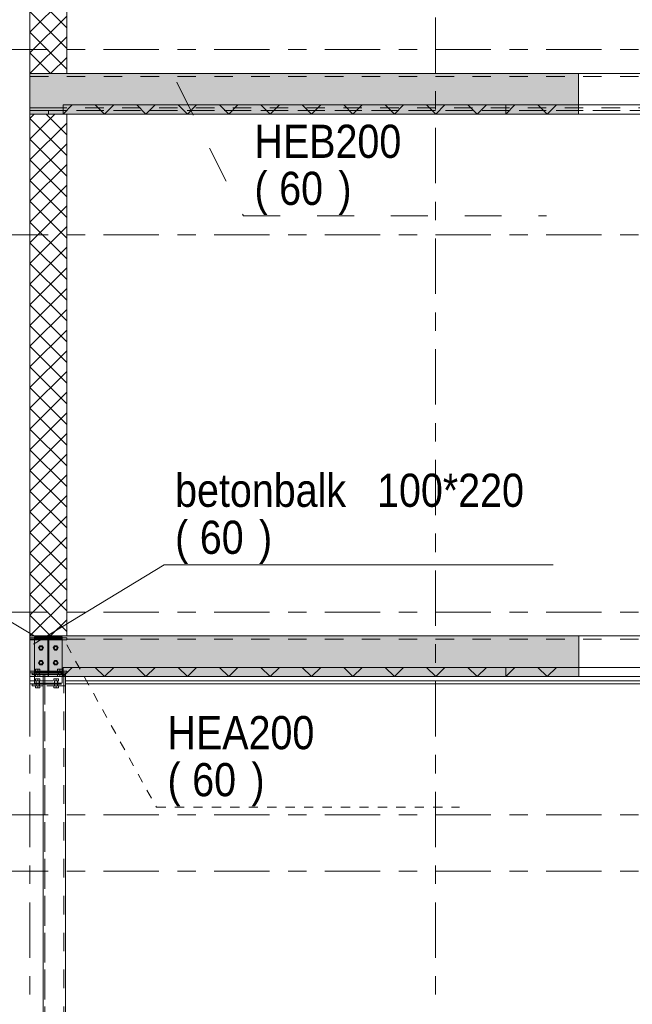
# Model space of a CAD drawing. Header units: millimetres. Extents: x -914 to -73, y -1403 to -809.
# Tile 7 of 79: x -861 to -828, y -1264 to -1211. Entities that reach past the tile are written whole.
import ezdxf

# ---------------------------------------------------------------- set-up
doc = ezdxf.new("R2010")
doc.units = ezdxf.units.MM
for name, pattern in [('XKITLINE00', [0]), ('XKITLINE01', [4, 1, -1, 1, -1]), ('XKITLINE02', [4, 2, -2]), ('XKITLINE03', [6, 3, -1, 1, -1]), ('XKITLINE04', [3, 0.5, -0.5, 0.5, -0.5, 0.5, -0.5])]:
    doc.linetypes.add(name, pattern=pattern)
for name, color, linetype, lineweight in [('Bout', 3, 'Continuous', 0), ('Onderdeel', 2, 'Continuous', 0), ('Onderdeel label', 2, 'Continuous', 0), ('Stramien', 4, 'Continuous', 0)]:
    doc.layers.add(name, color=color, linetype=linetype, lineweight=lineweight)
doc.styles.add('ARIAL', font='arial.ttf')

msp = doc.modelspace()

# ---------------------------------------------------------------- hatches: boundary and pattern name
at = {"layer": 'Onderdeel'}
for points in [[(-859.814, -1215.946), (-860.814, -1215.946), (-860.814, -1213.746), (-859.814, -1213.746)], [(-831.068, -1215.946), (-859.813, -1215.946), (-859.813, -1213.746), (-831.068, -1213.746)], [(-835.013, -1215.946), (-859.013, -1215.946), (-859.013, -1215.446), (-835.013, -1215.446)], [(-831.068, -1215.946), (-835.013, -1215.946), (-835.013, -1215.446), (-831.068, -1215.446)], [(-859.814, -1246.446), (-860.814, -1246.446), (-860.814, -1244.246), (-859.814, -1244.246)], [(-859.845, -1244.446), (-860.813, -1244.446), (-860.813, -1244.346), (-858.813, -1244.346), (-858.813, -1244.446), (-859.78, -1244.446), (-859.78, -1246.146), (-858.813, -1246.146), (-858.813, -1246.246), (-860.813, -1246.246), (-860.813, -1246.146), (-859.845, -1246.146)], [(-831.056, -1246.446), (-859.813, -1246.446), (-859.813, -1244.246), (-831.056, -1244.246)], [(-835.013, -1246.446), (-859.013, -1246.446), (-859.013, -1245.946), (-835.013, -1245.946)], [(-831.056, -1246.446), (-835.013, -1246.446), (-835.013, -1245.946), (-831.056, -1245.946)]]:
    msp.add_hatch(color=256, dxfattribs=at).paths.add_polyline_path(points, flags=17)

# ---------------------------------------------------------------- linework, layer by layer
at = {"layer": 'Bout', "linetype": 'XKITLINE02', "lineweight": 0}
for p, q in [((-860.283, -1244.776), (-860.352, -1244.896)), ((-860.352, -1244.896), (-860.283, -1244.776)), ((-860.283, -1244.776), (-860.352, -1244.896)), ((-860.352, -1244.896), (-860.283, -1244.776)), ((-860.352, -1244.896), (-860.282, -1244.776)), ((-860.352, -1244.896), (-860.282, -1244.776)), ((-860.352, -1244.896), (-860.282, -1244.776)), ((-860.352, -1244.896), (-860.282, -1244.776)), ((-860.352, -1244.896), (-860.283, -1245.016)), ((-860.352, -1244.896), (-860.352, -1244.896)), ((-860.283, -1245.016), (-860.352, -1244.896)), ((-860.352, -1244.896), (-860.283, -1245.016)), ((-860.352, -1244.896), (-860.352, -1244.896)), ((-860.283, -1245.016), (-860.352, -1244.896)), ((-860.282, -1245.016), (-860.352, -1244.896)), ((-860.352, -1244.896), (-860.352, -1244.896)), ((-860.282, -1245.016), (-860.352, -1244.896)), ((-860.282, -1245.016), (-860.352, -1244.896)), ((-860.352, -1244.896), (-860.352, -1244.896)), ((-860.282, -1245.016), (-860.352, -1244.896)), ((-860.283, -1244.776), (-860.144, -1244.776)), ((-860.283, -1245.016), (-860.144, -1245.016)), ((-860.282, -1244.776), (-860.144, -1244.776)), ((-860.282, -1245.016), (-860.144, -1245.016)), ((-860.075, -1244.896), (-860.144, -1244.776)), ((-860.075, -1244.896), (-860.144, -1244.776)), ((-860.075, -1244.896), (-860.144, -1244.776)), ((-860.075, -1244.896), (-860.144, -1244.776)), ((-860.144, -1244.776), (-860.075, -1244.896)), ((-860.075, -1244.896), (-860.144, -1244.776)), ((-860.144, -1244.776), (-860.075, -1244.896)), ((-860.075, -1244.896), (-860.144, -1244.776)), ((-860.144, -1245.016), (-860.075, -1244.896)), ((-860.144, -1245.016), (-860.075, -1244.896)), ((-860.144, -1245.016), (-860.075, -1244.896)), ((-860.144, -1245.016), (-860.075, -1244.896)), ((-860.075, -1244.896), (-860.144, -1245.016)), ((-860.144, -1245.016), (-860.075, -1244.896)), ((-860.075, -1244.896), (-860.144, -1245.016)), ((-860.144, -1245.016), (-860.075, -1244.896)), ((-860.075, -1244.896), (-860.075, -1244.896)), ((-860.075, -1244.896), (-860.075, -1244.896)), ((-860.075, -1244.896), (-860.075, -1244.896)), ((-860.075, -1244.896), (-860.075, -1244.896)), ((-859.483, -1244.776), (-859.552, -1244.896)), ((-859.552, -1244.896), (-859.483, -1244.776)), ((-859.483, -1244.776), (-859.552, -1244.896)), ((-859.552, -1244.896), (-859.483, -1244.776)), ((-859.552, -1244.896), (-859.482, -1244.776)), ((-859.552, -1244.896), (-859.482, -1244.776)), ((-859.552, -1244.896), (-859.482, -1244.776)), ((-859.552, -1244.896), (-859.482, -1244.776)), ((-859.552, -1244.896), (-859.483, -1245.016)), ((-859.552, -1244.896), (-859.552, -1244.896)), ((-859.483, -1245.016), (-859.552, -1244.896)), ((-859.552, -1244.896), (-859.483, -1245.016)), ((-859.552, -1244.896), (-859.552, -1244.896)), ((-859.483, -1245.016), (-859.552, -1244.896)), ((-859.482, -1245.016), (-859.552, -1244.896)), ((-859.552, -1244.896), (-859.552, -1244.896)), ((-859.482, -1245.016), (-859.552, -1244.896)), ((-859.482, -1245.016), (-859.552, -1244.896)), ((-859.552, -1244.896), (-859.552, -1244.896)), ((-859.482, -1245.016), (-859.552, -1244.896)), ((-859.483, -1244.776), (-859.344, -1244.776)), ((-859.483, -1245.016), (-859.344, -1245.016)), ((-859.482, -1244.776), (-859.344, -1244.776)), ((-859.482, -1245.016), (-859.344, -1245.016)), ((-859.275, -1244.896), (-859.344, -1244.776)), ((-859.275, -1244.896), (-859.344, -1244.776)), ((-859.275, -1244.896), (-859.344, -1244.776)), ((-859.275, -1244.896), (-859.344, -1244.776)), ((-859.344, -1244.776), (-859.275, -1244.896)), ((-859.275, -1244.896), (-859.344, -1244.776)), ((-859.344, -1244.776), (-859.275, -1244.896)), ((-859.275, -1244.896), (-859.344, -1244.776)), ((-859.344, -1245.016), (-859.275, -1244.896)), ((-859.344, -1245.016), (-859.275, -1244.896)), ((-859.344, -1245.016), (-859.275, -1244.896)), ((-859.344, -1245.016), (-859.275, -1244.896)), ((-859.275, -1244.896), (-859.344, -1245.016)), ((-859.344, -1245.016), (-859.275, -1244.896)), ((-859.275, -1244.896), (-859.344, -1245.016)), ((-859.344, -1245.016), (-859.275, -1244.896)), ((-859.275, -1244.896), (-859.275, -1244.896)), ((-859.275, -1244.896), (-859.275, -1244.896)), ((-859.275, -1244.896), (-859.275, -1244.896)), ((-859.275, -1244.896), (-859.275, -1244.896)), ((-860.283, -1245.576), (-860.352, -1245.696)), ((-860.352, -1245.696), (-860.283, -1245.576)), ((-860.283, -1245.576), (-860.352, -1245.696)), ((-860.352, -1245.696), (-860.283, -1245.576)), ((-860.352, -1245.696), (-860.282, -1245.576)), ((-860.352, -1245.696), (-860.282, -1245.576)), ((-860.352, -1245.696), (-860.282, -1245.576)), ((-860.352, -1245.696), (-860.282, -1245.576)), ((-860.352, -1245.696), (-860.283, -1245.816)), ((-860.352, -1245.696), (-860.352, -1245.696)), ((-860.283, -1245.816), (-860.352, -1245.696)), ((-860.352, -1245.696), (-860.283, -1245.816)), ((-860.352, -1245.696), (-860.352, -1245.696)), ((-860.283, -1245.816), (-860.352, -1245.696)), ((-860.282, -1245.816), (-860.352, -1245.696)), ((-860.352, -1245.696), (-860.352, -1245.696)), ((-860.282, -1245.816), (-860.352, -1245.696)), ((-860.282, -1245.816), (-860.352, -1245.696)), ((-860.352, -1245.696), (-860.352, -1245.696)), ((-860.282, -1245.816), (-860.352, -1245.696)), ((-860.283, -1245.576), (-860.144, -1245.576)), ((-860.282, -1245.576), (-860.144, -1245.576)), ((-860.075, -1245.696), (-860.144, -1245.576)), ((-860.075, -1245.696), (-860.144, -1245.576)), ((-860.075, -1245.696), (-860.144, -1245.576)), ((-860.075, -1245.696), (-860.144, -1245.576)), ((-860.144, -1245.576), (-860.075, -1245.696)), ((-860.075, -1245.696), (-860.144, -1245.576)), ((-860.144, -1245.576), (-860.075, -1245.696)), ((-860.075, -1245.696), (-860.144, -1245.576)), ((-860.144, -1245.816), (-860.075, -1245.696)), ((-860.144, -1245.816), (-860.075, -1245.696)), ((-860.144, -1245.816), (-860.075, -1245.696)), ((-860.144, -1245.816), (-860.075, -1245.696)), ((-860.075, -1245.696), (-860.144, -1245.816)), ((-860.144, -1245.816), (-860.075, -1245.696)), ((-860.075, -1245.696), (-860.144, -1245.816)), ((-860.144, -1245.816), (-860.075, -1245.696)), ((-860.075, -1245.696), (-860.075, -1245.696)), ((-860.075, -1245.696), (-860.075, -1245.696)), ((-860.075, -1245.696), (-860.075, -1245.696)), ((-860.075, -1245.696), (-860.075, -1245.696)), ((-859.483, -1245.576), (-859.552, -1245.696)), ((-859.552, -1245.696), (-859.483, -1245.576)), ((-859.483, -1245.576), (-859.552, -1245.696)), ((-859.552, -1245.696), (-859.483, -1245.576)), ((-859.552, -1245.696), (-859.482, -1245.576)), ((-859.552, -1245.696), (-859.482, -1245.576)), ((-859.552, -1245.696), (-859.482, -1245.576)), ((-859.552, -1245.696), (-859.482, -1245.576)), ((-859.552, -1245.696), (-859.483, -1245.816)), ((-859.552, -1245.696), (-859.552, -1245.696)), ((-859.483, -1245.816), (-859.552, -1245.696)), ((-859.552, -1245.696), (-859.483, -1245.816)), ((-859.552, -1245.696), (-859.552, -1245.696)), ((-859.483, -1245.816), (-859.552, -1245.696)), ((-859.482, -1245.816), (-859.552, -1245.696)), ((-859.552, -1245.696), (-859.552, -1245.696)), ((-859.482, -1245.816), (-859.552, -1245.696)), ((-859.482, -1245.816), (-859.552, -1245.696)), ((-859.552, -1245.696), (-859.552, -1245.696)), ((-859.482, -1245.816), (-859.552, -1245.696)), ((-859.483, -1245.576), (-859.344, -1245.576)), ((-859.482, -1245.576), (-859.344, -1245.576)), ((-859.275, -1245.696), (-859.344, -1245.576)), ((-859.275, -1245.696), (-859.344, -1245.576)), ((-859.275, -1245.696), (-859.344, -1245.576)), ((-859.275, -1245.696), (-859.344, -1245.576)), ((-859.344, -1245.576), (-859.275, -1245.696)), ((-859.275, -1245.696), (-859.344, -1245.576)), ((-859.344, -1245.576), (-859.275, -1245.696)), ((-859.275, -1245.696), (-859.344, -1245.576)), ((-859.344, -1245.816), (-859.275, -1245.696)), ((-859.344, -1245.816), (-859.275, -1245.696)), ((-859.344, -1245.816), (-859.275, -1245.696)), ((-859.344, -1245.816), (-859.275, -1245.696)), ((-859.275, -1245.696), (-859.344, -1245.816)), ((-859.344, -1245.816), (-859.275, -1245.696)), ((-859.275, -1245.696), (-859.344, -1245.816)), ((-859.344, -1245.816), (-859.275, -1245.696)), ((-859.275, -1245.696), (-859.275, -1245.696)), ((-859.275, -1245.696), (-859.275, -1245.696)), ((-859.275, -1245.696), (-859.275, -1245.696)), ((-859.275, -1245.696), (-859.275, -1245.696)), ((-860.511, -1246.046), (-860.271, -1246.046)), ((-860.511, -1246.146), (-860.511, -1246.046)), ((-860.511, -1246.146), (-860.511, -1246.046)), ((-860.511, -1246.146), (-860.511, -1246.046)), ((-860.511, -1246.146), (-860.511, -1246.046)), ((-860.511, -1246.146), (-860.271, -1246.146)), ((-860.511, -1246.156), (-860.271, -1246.156)), ((-860.511, -1246.256), (-860.511, -1246.156)), ((-860.511, -1246.256), (-860.511, -1246.156)), ((-860.511, -1246.256), (-860.511, -1246.156)), ((-860.511, -1246.256), (-860.511, -1246.156)), ((-860.511, -1246.256), (-860.271, -1246.256)), ((-860.481, -1246.246), (-860.481, -1246.146)), ((-860.481, -1246.246), (-860.481, -1246.146)), ((-860.481, -1246.246), (-860.477, -1246.246)), ((-860.301, -1246.246), (-860.481, -1246.246)), ((-860.481, -1246.336), (-860.481, -1246.256)), ((-860.481, -1246.336), (-860.481, -1246.256)), ((-860.481, -1246.336), (-860.481, -1246.256)), ((-860.481, -1246.336), (-860.481, -1246.256)), ((-860.481, -1246.256), (-860.301, -1246.256)), ((-860.471, -1246.336), (-860.471, -1246.146)), ((-860.471, -1246.336), (-860.471, -1246.146)), ((-860.471, -1246.336), (-860.471, -1246.256)), ((-860.471, -1246.336), (-860.471, -1246.256)), ((-860.391, -1246.146), (-860.391, -1246.046)), ((-860.391, -1246.146), (-860.391, -1246.046)), ((-860.391, -1246.146), (-860.391, -1246.046)), ((-860.391, -1246.146), (-860.391, -1246.046)), ((-860.391, -1246.256), (-860.391, -1246.156)), ((-860.391, -1246.256), (-860.391, -1246.156)), ((-860.391, -1246.256), (-860.391, -1246.156)), ((-860.391, -1246.256), (-860.391, -1246.156)), ((-860.311, -1246.336), (-860.311, -1246.146)), ((-860.311, -1246.336), (-860.311, -1246.146)), ((-860.311, -1246.336), (-860.311, -1246.256)), ((-860.311, -1246.256), (-860.311, -1246.336)), ((-860.301, -1246.246), (-860.301, -1246.146)), ((-860.301, -1246.246), (-860.301, -1246.146)), ((-860.301, -1246.336), (-860.301, -1246.256)), ((-860.301, -1246.336), (-860.301, -1246.256)), ((-860.301, -1246.336), (-860.301, -1246.256)), ((-860.301, -1246.336), (-860.301, -1246.256)), ((-860.283, -1245.816), (-860.144, -1245.816)), ((-860.282, -1245.816), (-860.144, -1245.816)), ((-860.271, -1246.146), (-860.271, -1246.046)), ((-860.271, -1246.146), (-860.271, -1246.046)), ((-860.271, -1246.146), (-860.271, -1246.046)), ((-860.271, -1246.146), (-860.271, -1246.046)), ((-860.271, -1246.256), (-860.271, -1246.156)), ((-860.271, -1246.256), (-860.271, -1246.156)), ((-860.271, -1246.256), (-860.271, -1246.156)), ((-860.271, -1246.256), (-860.271, -1246.156)), ((-859.483, -1245.816), (-859.344, -1245.816)), ((-859.482, -1245.816), (-859.344, -1245.816)), ((-859.311, -1246.046), (-859.071, -1246.046)), ((-859.311, -1246.146), (-859.311, -1246.046)), ((-859.311, -1246.146), (-859.311, -1246.046)), ((-859.311, -1246.146), (-859.311, -1246.046)), ((-859.311, -1246.146), (-859.311, -1246.046)), ((-859.311, -1246.146), (-859.071, -1246.146)), ((-859.311, -1246.156), (-859.071, -1246.156)), ((-859.311, -1246.256), (-859.311, -1246.156)), ((-859.311, -1246.256), (-859.311, -1246.156)), ((-859.311, -1246.256), (-859.311, -1246.156)), ((-859.311, -1246.256), (-859.311, -1246.156)), ((-859.311, -1246.256), (-859.071, -1246.256)), ((-859.281, -1246.246), (-859.281, -1246.146)), ((-859.281, -1246.246), (-859.281, -1246.146)), ((-859.281, -1246.246), (-859.277, -1246.246)), ((-859.281, -1246.246), (-859.101, -1246.246)), ((-859.281, -1246.336), (-859.281, -1246.256)), ((-859.281, -1246.336), (-859.281, -1246.256)), ((-859.281, -1246.336), (-859.281, -1246.256)), ((-859.281, -1246.336), (-859.281, -1246.256)), ((-859.281, -1246.256), (-859.101, -1246.256)), ((-859.271, -1246.336), (-859.271, -1246.146)), ((-859.271, -1246.336), (-859.271, -1246.146)), ((-859.271, -1246.336), (-859.271, -1246.256)), ((-859.271, -1246.336), (-859.271, -1246.256)), ((-859.191, -1246.146), (-859.191, -1246.046)), ((-859.191, -1246.146), (-859.191, -1246.046)), ((-859.191, -1246.146), (-859.191, -1246.046)), ((-859.191, -1246.146), (-859.191, -1246.046)), ((-859.191, -1246.256), (-859.191, -1246.156)), ((-859.191, -1246.256), (-859.191, -1246.156)), ((-859.191, -1246.256), (-859.191, -1246.156)), ((-859.191, -1246.256), (-859.191, -1246.156)), ((-859.111, -1246.336), (-859.111, -1246.146)), ((-859.111, -1246.336), (-859.111, -1246.146)), ((-859.111, -1246.336), (-859.111, -1246.256)), ((-859.111, -1246.336), (-859.111, -1246.256)), ((-859.101, -1246.246), (-859.101, -1246.146)), ((-859.101, -1246.246), (-859.101, -1246.146)), ((-859.101, -1246.336), (-859.101, -1246.256)), ((-859.101, -1246.336), (-859.101, -1246.256)), ((-859.101, -1246.336), (-859.101, -1246.256)), ((-859.101, -1246.336), (-859.101, -1246.256)), ((-859.071, -1246.146), (-859.071, -1246.046)), ((-859.071, -1246.146), (-859.071, -1246.046)), ((-859.071, -1246.146), (-859.071, -1246.046)), ((-859.071, -1246.146), (-859.071, -1246.046)), ((-859.071, -1246.256), (-859.071, -1246.156)), ((-859.071, -1246.256), (-859.071, -1246.156)), ((-859.071, -1246.256), (-859.071, -1246.156)), ((-859.071, -1246.256), (-859.071, -1246.156)), ((-860.511, -1246.336), (-860.271, -1246.336)), ((-860.511, -1246.436), (-860.511, -1246.336)), ((-860.511, -1246.436), (-860.511, -1246.336)), ((-860.511, -1246.436), (-860.511, -1246.336)), ((-860.511, -1246.436), (-860.511, -1246.336)), ((-860.511, -1246.336), (-860.271, -1246.336)), ((-860.511, -1246.436), (-860.511, -1246.336)), ((-860.511, -1246.436), (-860.511, -1246.336)), ((-860.511, -1246.436), (-860.511, -1246.336)), ((-860.511, -1246.436), (-860.511, -1246.336)), ((-860.511, -1246.436), (-860.271, -1246.436)), ((-860.511, -1246.436), (-860.271, -1246.436)), ((-860.511, -1246.571), (-860.271, -1246.571)), ((-860.511, -1246.671), (-860.511, -1246.571)), ((-860.511, -1246.671), (-860.511, -1246.571)), ((-860.511, -1246.671), (-860.511, -1246.571)), ((-860.511, -1246.671), (-860.511, -1246.571)), ((-860.511, -1246.671), (-860.271, -1246.671)), ((-860.481, -1246.846), (-860.481, -1246.671)), ((-860.481, -1246.846), (-860.481, -1246.671)), ((-860.471, -1246.846), (-860.471, -1246.671)), ((-860.471, -1246.956), (-860.471, -1246.671)), ((-860.391, -1246.436), (-860.391, -1246.336)), ((-860.391, -1246.436), (-860.391, -1246.336)), ((-860.391, -1246.436), (-860.391, -1246.336)), ((-860.391, -1246.436), (-860.391, -1246.336)), ((-860.391, -1246.436), (-860.391, -1246.336)), ((-860.391, -1246.436), (-860.391, -1246.336)), ((-860.391, -1246.436), (-860.391, -1246.336)), ((-860.391, -1246.436), (-860.391, -1246.336)), ((-860.391, -1246.671), (-860.391, -1246.571)), ((-860.391, -1246.671), (-860.391, -1246.571)), ((-860.391, -1246.671), (-860.391, -1246.571)), ((-860.391, -1246.671), (-860.391, -1246.571)), ((-860.311, -1246.846), (-860.311, -1246.671)), ((-860.311, -1246.956), (-860.311, -1246.671)), ((-860.301, -1246.846), (-860.301, -1246.671)), ((-860.301, -1246.846), (-860.301, -1246.671)), ((-860.271, -1246.436), (-860.271, -1246.336)), ((-860.271, -1246.436), (-860.271, -1246.336)), ((-860.271, -1246.436), (-860.271, -1246.336)), ((-860.271, -1246.436), (-860.271, -1246.336)), ((-860.271, -1246.436), (-860.271, -1246.336)), ((-860.271, -1246.436), (-860.271, -1246.336)), ((-860.271, -1246.436), (-860.271, -1246.336)), ((-860.271, -1246.436), (-860.271, -1246.336)), ((-860.271, -1246.671), (-860.271, -1246.571)), ((-860.271, -1246.671), (-860.271, -1246.571)), ((-860.271, -1246.671), (-860.271, -1246.571)), ((-860.271, -1246.671), (-860.271, -1246.571)), ((-859.511, -1246.571), (-859.271, -1246.571)), ((-859.511, -1246.671), (-859.511, -1246.571)), ((-859.511, -1246.671), (-859.511, -1246.571)), ((-859.511, -1246.671), (-859.511, -1246.571)), ((-859.511, -1246.671), (-859.511, -1246.571)), ((-859.511, -1246.671), (-859.271, -1246.671)), ((-859.481, -1246.846), (-859.481, -1246.671)), ((-859.481, -1246.846), (-859.481, -1246.671)), ((-859.471, -1246.956), (-859.471, -1246.671)), ((-859.471, -1246.956), (-859.471, -1246.671)), ((-859.391, -1246.671), (-859.391, -1246.571)), ((-859.391, -1246.671), (-859.391, -1246.571)), ((-859.391, -1246.671), (-859.391, -1246.571)), ((-859.391, -1246.671), (-859.391, -1246.571)), ((-859.311, -1246.336), (-859.071, -1246.336)), ((-859.311, -1246.436), (-859.311, -1246.336)), ((-859.311, -1246.436), (-859.311, -1246.336)), ((-859.311, -1246.436), (-859.311, -1246.336)), ((-859.311, -1246.436), (-859.311, -1246.336)), ((-859.311, -1246.336), (-859.071, -1246.336)), ((-859.311, -1246.436), (-859.311, -1246.336)), ((-859.311, -1246.436), (-859.311, -1246.336)), ((-859.311, -1246.436), (-859.311, -1246.336)), ((-859.311, -1246.436), (-859.311, -1246.336)), ((-859.311, -1246.436), (-859.071, -1246.436)), ((-859.311, -1246.436), (-859.071, -1246.436)), ((-859.311, -1246.956), (-859.311, -1246.671)), ((-859.311, -1246.956), (-859.311, -1246.671)), ((-859.301, -1246.846), (-859.301, -1246.671)), ((-859.301, -1246.846), (-859.301, -1246.671)), ((-859.271, -1246.671), (-859.271, -1246.571)), ((-859.271, -1246.671), (-859.271, -1246.571)), ((-859.271, -1246.671), (-859.271, -1246.571)), ((-859.271, -1246.671), (-859.271, -1246.571)), ((-859.191, -1246.436), (-859.191, -1246.336)), ((-859.191, -1246.436), (-859.191, -1246.336)), ((-859.191, -1246.436), (-859.191, -1246.336)), ((-859.191, -1246.436), (-859.191, -1246.336)), ((-859.191, -1246.436), (-859.191, -1246.336)), ((-859.191, -1246.436), (-859.191, -1246.336)), ((-859.191, -1246.436), (-859.191, -1246.336)), ((-859.191, -1246.436), (-859.191, -1246.336)), ((-859.071, -1246.436), (-859.071, -1246.336)), ((-859.071, -1246.436), (-859.071, -1246.336)), ((-859.071, -1246.436), (-859.071, -1246.336)), ((-859.071, -1246.436), (-859.071, -1246.336)), ((-859.071, -1246.436), (-859.071, -1246.336)), ((-859.071, -1246.436), (-859.071, -1246.336)), ((-859.071, -1246.436), (-859.071, -1246.336)), ((-859.071, -1246.436), (-859.071, -1246.336)), ((-860.511, -1246.956), (-860.271, -1246.956)), ((-860.511, -1247.056), (-860.511, -1246.956)), ((-860.511, -1247.056), (-860.511, -1246.956)), ((-860.511, -1247.056), (-860.511, -1246.956)), ((-860.481, -1246.846), (-860.301, -1246.846)), ((-860.481, -1246.956), (-860.481, -1246.856)), ((-860.481, -1246.956), (-860.481, -1246.856)), ((-860.481, -1246.856), (-860.301, -1246.856)), ((-860.471, -1246.856), (-860.471, -1246.956)), ((-860.391, -1247.056), (-860.391, -1246.956)), ((-860.391, -1247.056), (-860.391, -1246.956)), ((-860.391, -1247.056), (-860.391, -1246.956)), ((-860.311, -1246.856), (-860.311, -1246.956)), ((-860.306, -1246.846), (-860.301, -1246.846)), ((-860.301, -1246.956), (-860.301, -1246.856)), ((-860.301, -1246.956), (-860.301, -1246.856)), ((-860.271, -1247.056), (-860.271, -1246.956)), ((-860.271, -1246.956), (-860.271, -1247.056)), ((-860.271, -1246.956), (-860.271, -1247.056)), ((-860.271, -1247.056), (-860.271, -1247.056)), ((-860.271, -1247.056), (-860.271, -1247.056)), ((-860.271, -1247.056), (-860.271, -1247.056)), ((-859.511, -1246.956), (-859.271, -1246.956)), ((-859.511, -1247.056), (-859.511, -1246.956)), ((-859.511, -1247.056), (-859.511, -1246.956)), ((-859.511, -1247.056), (-859.511, -1246.956)), ((-859.511, -1247.056), (-859.511, -1246.956)), ((-859.511, -1247.056), (-859.271, -1247.056)), ((-859.301, -1246.846), (-859.481, -1246.846)), ((-859.481, -1246.956), (-859.481, -1246.856)), ((-859.481, -1246.956), (-859.481, -1246.856)), ((-859.481, -1246.856), (-859.301, -1246.856)), ((-859.391, -1247.056), (-859.391, -1246.956)), ((-859.391, -1247.056), (-859.391, -1246.956)), ((-859.391, -1247.056), (-859.391, -1246.956)), ((-859.391, -1247.056), (-859.391, -1246.956)), ((-859.306, -1246.846), (-859.301, -1246.846)), ((-859.301, -1246.956), (-859.301, -1246.856)), ((-859.301, -1246.956), (-859.301, -1246.856)), ((-859.271, -1247.056), (-859.271, -1246.956)), ((-859.271, -1247.056), (-859.271, -1246.956)), ((-859.271, -1247.056), (-859.271, -1246.956)), ((-859.271, -1247.056), (-859.271, -1246.956))]:
    msp.add_line(p, q, dxfattribs=at)
at = {"layer": 'Bout', "linetype": 'XKITLINE00', "lineweight": 0}
for p, q in [((-860.511, -1247.056), (-860.511, -1246.956)), ((-860.511, -1247.056), (-860.511, -1247.056)), ((-860.391, -1247.056), (-860.511, -1247.056)), ((-860.471, -1246.846), (-860.471, -1246.856)), ((-860.391, -1247.056), (-860.391, -1246.956)), ((-860.391, -1247.056), (-860.271, -1247.056)), ((-860.311, -1246.846), (-860.311, -1246.856)), ((-860.271, -1247.056), (-860.271, -1246.956))]:
    msp.add_line(p, q, dxfattribs=at)
at = {"layer": 'Bout', "linetype": 'XKITLINE02', "lineweight": 0}
for centre, radius, start, end in [((-860.213, -1244.896), 0.09, 90, 270), ((-860.213, -1244.896), 0.09, 90, 270), ((-860.213, -1244.896), 0.09, 72, 252), ((-860.213, -1244.896), 0.09, 90, 270), ((-860.213, -1244.896), 0.09, 72, 252), ((-860.213, -1244.896), 0.09, 90, 270), ((-860.213, -1244.896), 0.09, 108, 288), ((-860.213, -1244.896), 0.09, 108, 288), ((-860.213, -1244.896), 0.08, 0, 180), ((-860.213, -1244.896), 0.08, 30, 210), ((-860.213, -1244.896), 0.08, 0, 180), ((-860.213, -1244.896), 0.08, 150, 330), ((-860.213, -1244.896), 0.08, 180, 0), ((-860.213, -1244.896), 0.08, 180, 0), ((-860.213, -1244.896), 0.08, 330, 150), ((-860.213, -1244.896), 0.08, 210, 30), ((-860.213, -1244.896), 0.09, 288, 108), ((-860.213, -1244.896), 0.09, 288, 108), ((-860.213, -1244.896), 0.09, 252, 72), ((-860.213, -1244.896), 0.09, 252, 72), ((-860.213, -1244.896), 0.09, 270, 90), ((-860.213, -1244.896), 0.09, 270, 90), ((-860.213, -1244.896), 0.09, 270, 90), ((-860.213, -1244.896), 0.09, 270, 90), ((-859.413, -1244.896), 0.09, 90, 270), ((-859.413, -1244.896), 0.09, 90, 270), ((-859.413, -1244.896), 0.09, 72, 252), ((-859.413, -1244.896), 0.09, 90, 270), ((-859.413, -1244.896), 0.09, 72, 252), ((-859.413, -1244.896), 0.09, 90, 270), ((-859.413, -1244.896), 0.09, 108, 288), ((-859.413, -1244.896), 0.09, 108, 288), ((-859.413, -1244.896), 0.08, 0, 180), ((-859.413, -1244.896), 0.08, 30, 210), ((-859.413, -1244.896), 0.08, 0, 180), ((-859.413, -1244.896), 0.08, 150, 330), ((-859.413, -1244.896), 0.08, 180, 0), ((-859.413, -1244.896), 0.08, 180, 0), ((-859.413, -1244.896), 0.08, 330, 150), ((-859.413, -1244.896), 0.08, 210, 30), ((-859.413, -1244.896), 0.09, 288, 108), ((-859.413, -1244.896), 0.09, 288, 108), ((-859.413, -1244.896), 0.09, 252, 72), ((-859.413, -1244.896), 0.09, 252, 72), ((-859.413, -1244.896), 0.09, 270, 90), ((-859.413, -1244.896), 0.09, 270, 90), ((-859.413, -1244.896), 0.09, 270, 90), ((-859.413, -1244.896), 0.09, 270, 90), ((-860.213, -1245.696), 0.09, 90, 270), ((-860.213, -1245.696), 0.09, 90, 270), ((-860.213, -1245.696), 0.09, 72, 252), ((-860.213, -1245.696), 0.09, 90, 270), ((-860.213, -1245.696), 0.09, 72, 252), ((-860.213, -1245.696), 0.09, 90, 270), ((-860.213, -1245.696), 0.09, 108, 288), ((-860.213, -1245.696), 0.09, 108, 288), ((-860.213, -1245.696), 0.08, 0, 180), ((-860.213, -1245.696), 0.08, 30, 210), ((-860.213, -1245.696), 0.08, 0, 180), ((-860.213, -1245.696), 0.08, 150, 330), ((-860.213, -1245.696), 0.08, 180, 0), ((-860.213, -1245.696), 0.08, 180, 0), ((-860.213, -1245.696), 0.08, 330, 150), ((-860.213, -1245.696), 0.08, 210, 30), ((-860.213, -1245.696), 0.09, 288, 108), ((-860.213, -1245.696), 0.09, 288, 108), ((-860.213, -1245.696), 0.09, 252, 72), ((-860.213, -1245.696), 0.09, 252, 72), ((-860.213, -1245.696), 0.09, 270, 90), ((-860.213, -1245.696), 0.09, 270, 90), ((-860.213, -1245.696), 0.09, 270, 90), ((-860.213, -1245.696), 0.09, 270, 90), ((-859.413, -1245.696), 0.09, 90, 270), ((-859.413, -1245.696), 0.09, 90, 270), ((-859.413, -1245.696), 0.09, 72, 252), ((-859.413, -1245.696), 0.09, 90, 270), ((-859.413, -1245.696), 0.09, 72, 252), ((-859.413, -1245.696), 0.09, 90, 270), ((-859.413, -1245.696), 0.09, 108, 288), ((-859.413, -1245.696), 0.09, 108, 288), ((-859.413, -1245.696), 0.08, 0, 180), ((-859.413, -1245.696), 0.08, 30, 210), ((-859.413, -1245.696), 0.08, 0, 180), ((-859.413, -1245.696), 0.08, 150, 330), ((-859.413, -1245.696), 0.08, 180, 0), ((-859.413, -1245.696), 0.08, 180, 0), ((-859.413, -1245.696), 0.08, 330, 150), ((-859.413, -1245.696), 0.08, 210, 30), ((-859.413, -1245.696), 0.09, 288, 108), ((-859.413, -1245.696), 0.09, 288, 108), ((-859.413, -1245.696), 0.09, 252, 72), ((-859.413, -1245.696), 0.09, 252, 72), ((-859.413, -1245.696), 0.09, 270, 90), ((-859.413, -1245.696), 0.09, 270, 90), ((-859.413, -1245.696), 0.09, 270, 90), ((-859.413, -1245.696), 0.09, 270, 90)]:
    msp.add_arc(centre, radius, start, end, dxfattribs=at)
at = {"layer": 'Onderdeel', "linetype": 'XKITLINE00', "lineweight": 0}
for p, q in [((-860.813, -1185.446), (-860.813, -1213.746)), ((-858.813, -1185.446), (-858.813, -1213.746)), ((-858.813, -1211.256), (-860.813, -1209.256)), ((-860.813, -1211.501), (-858.813, -1209.501)), ((-859.129, -1212.062), (-860.813, -1210.379)), ((-860.813, -1212.624), (-858.813, -1210.624)), ((-859.69, -1212.624), (-860.813, -1211.501)), ((-860.813, -1213.746), (-858.813, -1211.746)), ((-858.813, -1212.379), (-859.129, -1212.062)), ((-860.251, -1213.185), (-860.813, -1212.624)), ((-858.813, -1213.501), (-859.69, -1212.624)), ((-859.69, -1213.746), (-860.251, -1213.185)), ((-859.69, -1213.746), (-858.813, -1212.869)), ((-860.814, -1213.746), (-860.815, -1213.746)), ((-860.814, -1215.946), (-860.814, -1213.746)), ((-860.813, -1213.746), (-860.813, -1213.746)), ((-860.813, -1213.746), (-860.813, -1213.746)), ((-860.813, -1213.746), (-860.813, -1213.746)), ((-860.813, -1213.746), (-860.813, -1213.746)), ((-860.813, -1213.746), (-858.813, -1213.746)), ((-859.814, -1213.896), (-859.813, -1213.896)), ((-859.813, -1213.746), (-859.813, -1213.746)), ((-858.813, -1213.746), (-858.813, -1213.746)), ((-858.813, -1213.746), (-812.068, -1213.746)), ((-831.068, -1215.446), (-831.068, -1213.746)), ((-859.814, -1215.596), (-859.813, -1215.596)), ((-859.814, -1215.746), (-859.813, -1215.746)), ((-859.013, -1215.946), (-858.513, -1215.446)), ((-859.013, -1215.946), (-859.013, -1215.446)), ((-859.013, -1215.446), (-859.013, -1215.446)), ((-859.013, -1215.446), (-835.013, -1215.446)), ((-856.768, -1215.946), (-857.268, -1215.446)), ((-856.768, -1215.946), (-856.268, -1215.446)), ((-854.523, -1215.946), (-855.023, -1215.446)), ((-854.523, -1215.946), (-854.023, -1215.446)), ((-852.277, -1215.946), (-852.777, -1215.446)), ((-852.277, -1215.946), (-851.777, -1215.446)), ((-850.032, -1215.946), (-850.532, -1215.446)), ((-850.032, -1215.946), (-849.532, -1215.446)), ((-847.787, -1215.946), (-848.287, -1215.446)), ((-847.787, -1215.946), (-847.287, -1215.446)), ((-845.542, -1215.946), (-846.042, -1215.446)), ((-845.542, -1215.946), (-845.042, -1215.446)), ((-843.297, -1215.946), (-843.797, -1215.446)), ((-843.297, -1215.946), (-842.797, -1215.446)), ((-841.052, -1215.946), (-841.552, -1215.446)), ((-841.052, -1215.946), (-840.552, -1215.446)), ((-838.807, -1215.946), (-839.307, -1215.446)), ((-838.807, -1215.946), (-838.307, -1215.446)), ((-836.562, -1215.946), (-837.062, -1215.446)), ((-836.562, -1215.946), (-836.062, -1215.446)), ((-835.013, -1215.946), (-834.513, -1215.446)), ((-835.013, -1215.446), (-835.013, -1215.446)), ((-835.013, -1215.446), (-835.013, -1215.946)), ((-835.013, -1215.946), (-835.013, -1215.446)), ((-835.013, -1215.446), (-835.013, -1215.446)), ((-835.013, -1215.446), (-831.068, -1215.446)), ((-832.768, -1215.946), (-833.268, -1215.446)), ((-832.768, -1215.946), (-832.268, -1215.446)), ((-831.068, -1215.446), (-831.068, -1215.446)), ((-831.068, -1215.446), (-831.068, -1215.946)), ((-831.068, -1215.446), (-812.068, -1215.446)), ((-860.815, -1215.946), (-860.814, -1215.946)), ((-860.813, -1217.305), (-859.453, -1215.946)), ((-860.813, -1216.183), (-860.576, -1215.946)), ((-860.813, -1215.946), (-860.813, -1244.246)), ((-860.813, -1215.946), (-860.813, -1215.946)), ((-860.813, -1215.946), (-858.813, -1215.946)), ((-858.813, -1218.183), (-860.813, -1216.183)), ((-858.813, -1217.06), (-859.927, -1215.946)), ((-859.813, -1215.946), (-859.813, -1215.946)), ((-859.013, -1215.946), (-859.013, -1215.946)), ((-835.013, -1215.946), (-859.013, -1215.946)), ((-858.813, -1215.946), (-858.813, -1215.946)), ((-858.813, -1215.946), (-858.813, -1244.246)), ((-835.013, -1215.946), (-835.013, -1215.946)), ((-835.013, -1215.946), (-835.013, -1215.946)), ((-835.013, -1215.946), (-812.068, -1215.946)), ((-831.068, -1215.946), (-831.068, -1215.946)), ((-860.813, -1218.428), (-858.813, -1216.428)), ((-858.813, -1219.305), (-860.813, -1217.305)), ((-860.813, -1219.55), (-858.813, -1217.55)), ((-858.813, -1220.428), (-860.813, -1218.428)), ((-860.813, -1220.673), (-858.813, -1218.673)), ((-858.813, -1221.55), (-860.813, -1219.55)), ((-860.813, -1221.796), (-858.813, -1219.796)), ((-858.813, -1222.673), (-860.813, -1220.673)), ((-860.813, -1222.918), (-858.813, -1220.918)), ((-858.813, -1223.796), (-860.813, -1221.796)), ((-860.813, -1224.041), (-858.813, -1222.041)), ((-858.813, -1224.918), (-860.813, -1222.918)), ((-860.813, -1225.163), (-858.813, -1223.163)), ((-858.813, -1226.041), (-860.813, -1224.041)), ((-860.813, -1226.286), (-858.813, -1224.286)), ((-858.813, -1227.163), (-860.813, -1225.163)), ((-860.813, -1227.408), (-858.813, -1225.408)), ((-858.813, -1228.286), (-860.813, -1226.286)), ((-860.813, -1228.531), (-858.813, -1226.531)), ((-858.813, -1229.408), (-860.813, -1227.408)), ((-860.813, -1229.653), (-858.813, -1227.653)), ((-858.813, -1230.531), (-860.813, -1228.531)), ((-860.813, -1230.776), (-858.813, -1228.776)), ((-858.813, -1231.653), (-860.813, -1229.653)), ((-860.813, -1231.898), (-858.813, -1229.898)), ((-858.813, -1232.776), (-860.813, -1230.776)), ((-860.813, -1233.021), (-858.813, -1231.021)), ((-858.813, -1233.898), (-860.813, -1231.898)), ((-860.813, -1234.143), (-858.813, -1232.143)), ((-858.813, -1235.021), (-860.813, -1233.021)), ((-860.813, -1235.266), (-858.813, -1233.266)), ((-858.813, -1236.143), (-860.813, -1234.143)), ((-860.813, -1236.388), (-858.813, -1234.388)), ((-858.813, -1237.266), (-860.813, -1235.266)), ((-860.813, -1237.511), (-858.813, -1235.511)), ((-858.813, -1238.388), (-860.813, -1236.388)), ((-860.813, -1238.634), (-858.813, -1236.634)), ((-858.813, -1239.511), (-860.813, -1237.511)), ((-860.813, -1239.756), (-858.813, -1237.756)), ((-858.813, -1240.634), (-860.813, -1238.634)), ((-860.813, -1240.879), (-858.813, -1238.879)), ((-858.813, -1241.756), (-860.813, -1239.756)), ((-860.813, -1242.001), (-858.813, -1240.001)), ((-859.129, -1242.562), (-860.813, -1240.879)), ((-860.813, -1243.124), (-858.813, -1241.124)), ((-859.69, -1243.124), (-860.813, -1242.001)), ((-860.813, -1244.246), (-858.813, -1242.246)), ((-858.813, -1242.879), (-859.129, -1242.562)), ((-860.251, -1243.685), (-860.813, -1243.124)), ((-858.813, -1244.001), (-859.69, -1243.124)), ((-859.69, -1244.246), (-858.813, -1243.369)), ((-859.69, -1244.246), (-860.251, -1243.685)), ((-860.815, -1244.421), (-860.815, -1244.246)), ((-860.815, -1244.246), (-860.815, -1244.246)), ((-860.815, -1244.246), (-860.814, -1244.246)), ((-860.815, -1244.421), (-860.815, -1246.446)), ((-860.815, -1244.421), (-860.815, -1244.421)), ((-860.815, -1244.421), (-860.814, -1244.421)), ((-860.814, -1244.246), (-860.814, -1244.246)), ((-860.814, -1246.446), (-860.814, -1244.246)), ((-860.814, -1244.246), (-859.814, -1244.246)), ((-860.813, -1244.246), (-860.813, -1244.246)), ((-860.813, -1244.246), (-860.813, -1244.246)), ((-860.813, -1244.246), (-860.813, -1244.246)), ((-860.813, -1244.246), (-860.813, -1244.246)), ((-860.813, -1244.246), (-858.813, -1244.246)), ((-860.813, -1244.446), (-860.813, -1244.346)), ((-858.813, -1244.346), (-860.813, -1244.346)), ((-860.813, -1244.446), (-859.845, -1244.446)), ((-859.845, -1246.146), (-859.845, -1244.446)), ((-859.814, -1244.296), (-859.813, -1244.296)), ((-859.813, -1244.246), (-859.813, -1244.246)), ((-859.78, -1246.146), (-859.78, -1244.446)), ((-859.78, -1244.446), (-858.813, -1244.446)), ((-858.813, -1244.246), (-858.813, -1244.246)), ((-858.813, -1244.246), (-690.317, -1244.246)), ((-858.813, -1244.446), (-858.813, -1244.346)), ((-831.056, -1245.946), (-831.056, -1244.246)), ((-860.813, -1246.246), (-860.813, -1246.146)), ((-860.813, -1246.146), (-859.845, -1246.146)), ((-860.813, -1246.246), (-858.813, -1246.246)), ((-859.814, -1246.256), (-859.813, -1246.256)), ((-859.78, -1246.146), (-858.813, -1246.146)), ((-859.013, -1246.446), (-858.513, -1245.946)), ((-859.013, -1246.446), (-859.013, -1245.946)), ((-859.013, -1245.946), (-859.013, -1245.946)), ((-859.013, -1245.946), (-835.013, -1245.946)), ((-858.813, -1246.246), (-858.813, -1246.146)), ((-856.768, -1246.446), (-857.268, -1245.946)), ((-856.768, -1246.446), (-856.268, -1245.946)), ((-854.523, -1246.446), (-855.023, -1245.946)), ((-854.523, -1246.446), (-854.023, -1245.946)), ((-852.277, -1246.446), (-852.777, -1245.946)), ((-852.277, -1246.446), (-851.777, -1245.946)), ((-850.032, -1246.446), (-850.532, -1245.946)), ((-850.032, -1246.446), (-849.532, -1245.946)), ((-847.787, -1246.446), (-848.287, -1245.946)), ((-847.787, -1246.446), (-847.287, -1245.946)), ((-845.542, -1246.446), (-846.042, -1245.946)), ((-845.542, -1246.446), (-845.042, -1245.946)), ((-843.297, -1246.446), (-843.797, -1245.946)), ((-843.297, -1246.446), (-842.797, -1245.946)), ((-841.052, -1246.446), (-841.552, -1245.946)), ((-841.052, -1246.446), (-840.552, -1245.946)), ((-838.807, -1246.446), (-839.307, -1245.946)), ((-838.807, -1246.446), (-838.307, -1245.946)), ((-836.562, -1246.446), (-837.062, -1245.946)), ((-836.562, -1246.446), (-836.062, -1245.946)), ((-835.013, -1246.446), (-834.513, -1245.946)), ((-835.013, -1245.946), (-835.013, -1245.946)), ((-835.013, -1245.946), (-835.013, -1246.446)), ((-835.013, -1246.446), (-835.013, -1245.946)), ((-835.013, -1245.946), (-835.013, -1245.946)), ((-835.013, -1245.946), (-831.056, -1245.946)), ((-832.768, -1246.446), (-833.268, -1245.946)), ((-832.768, -1246.446), (-832.268, -1245.946)), ((-831.056, -1245.946), (-831.056, -1245.946)), ((-831.056, -1245.946), (-831.056, -1246.446)), ((-831.056, -1245.946), (-811.013, -1245.946)), ((-860.814, -1246.446), (-860.815, -1246.446)), ((-860.815, -1246.446), (-860.815, -1246.446)), ((-860.815, -1246.671), (-860.815, -1246.446)), ((-860.815, -1246.846), (-860.815, -1246.671)), ((-860.815, -1246.671), (-860.815, -1246.671)), ((-860.815, -1246.671), (-860.563, -1246.671)), ((-860.814, -1246.446), (-860.814, -1246.446)), ((-860.814, -1246.446), (-859.814, -1246.446)), ((-860.563, -1246.446), (-860.563, -1246.796)), ((-860.563, -1246.796), (-860.091, -1246.796)), ((-860.091, -1246.446), (-860.091, -1292.996)), ((-859.814, -1246.336), (-859.813, -1246.336)), ((-859.813, -1246.446), (-859.013, -1246.446)), ((-859.013, -1246.446), (-859.013, -1246.446)), ((-835.013, -1246.446), (-859.013, -1246.446)), ((-858.891, -1246.446), (-858.891, -1292.996)), ((-770.314, -1246.671), (-858.891, -1246.671)), ((-835.013, -1246.446), (-835.013, -1246.446)), ((-835.013, -1246.446), (-835.013, -1246.446)), ((-811.013, -1246.446), (-835.013, -1246.446)), ((-831.056, -1246.446), (-831.056, -1246.446)), ((-860.815, -1246.846), (-860.815, -1246.846)), ((-860.815, -1246.846), (-860.091, -1246.846)), ((-860.691, -1246.956), (-860.691, -1246.856)), ((-860.691, -1246.856), (-860.691, -1246.856)), ((-860.691, -1246.856), (-860.091, -1246.856)), ((-860.691, -1246.956), (-860.691, -1246.956)), ((-860.691, -1246.956), (-860.091, -1246.956)), ((-770.314, -1246.846), (-858.891, -1246.846))]:
    msp.add_line(p, q, dxfattribs=at)
at = {"layer": 'Onderdeel', "linetype": 'XKITLINE01', "lineweight": 0}
for p, q in [((-860.813, -1213.746), (-860.813, -1185.446)), ((-858.813, -1185.446), (-858.813, -1213.746)), ((-768.313, -1213.746), (-860.813, -1213.746)), ((-860.813, -1213.746), (-860.813, -1213.896)), ((-860.813, -1213.896), (-860.813, -1213.746)), ((-860.813, -1215.596), (-860.813, -1213.896)), ((-860.813, -1213.896), (-768.313, -1213.896)), ((-860.813, -1215.596), (-860.813, -1213.896)), ((-859.815, -1213.746), (-859.814, -1213.746)), ((-859.813, -1213.746), (-859.813, -1213.746)), ((-831.068, -1215.446), (-831.068, -1213.746)), ((-860.813, -1215.746), (-860.813, -1215.596)), ((-860.813, -1215.596), (-860.813, -1215.596)), ((-860.813, -1215.596), (-860.813, -1215.746)), ((-859.814, -1215.596), (-860.813, -1215.596)), ((-860.813, -1215.746), (-859.814, -1215.746)), ((-859.813, -1215.596), (-768.313, -1215.596)), ((-859.813, -1215.946), (-859.813, -1215.746)), ((-859.813, -1215.746), (-859.813, -1215.746)), ((-859.813, -1215.746), (-769.315, -1215.746)), ((-689.288, -1215.746), (-859.813, -1215.746)), ((-859.813, -1215.746), (-859.813, -1215.946)), ((-859.813, -1215.746), (-768.313, -1215.746)), ((-859.013, -1215.446), (-859.013, -1215.446)), ((-859.013, -1215.446), (-835.013, -1215.446)), ((-859.013, -1215.946), (-859.013, -1215.446)), ((-859.013, -1215.446), (-859.013, -1215.946)), ((-835.013, -1215.446), (-835.013, -1215.946)), ((-835.013, -1215.946), (-835.013, -1215.446)), ((-835.013, -1215.446), (-835.013, -1215.446)), ((-835.013, -1215.446), (-835.013, -1215.946)), ((-835.013, -1215.446), (-831.068, -1215.446)), ((-835.013, -1215.446), (-835.013, -1215.446)), ((-835.013, -1215.446), (-811.013, -1215.446)), ((-835.013, -1215.946), (-835.013, -1215.446)), ((-831.068, -1215.946), (-831.068, -1215.446)), ((-860.813, -1244.246), (-860.813, -1215.946)), ((-859.815, -1215.946), (-859.814, -1215.946)), ((-859.813, -1215.946), (-859.013, -1215.946)), ((-859.813, -1215.946), (-770.314, -1215.946)), ((-835.013, -1215.946), (-859.013, -1215.946)), ((-858.813, -1215.946), (-858.813, -1244.246)), ((-835.013, -1215.946), (-835.013, -1215.946)), ((-811.013, -1215.946), (-835.013, -1215.946)), ((-860.815, -1244.246), (-860.815, -1244.421)), ((-860.815, -1244.246), (-770.314, -1244.246)), ((-860.815, -1244.421), (-860.815, -1244.421)), ((-860.815, -1244.421), (-860.815, -1246.671)), ((-860.815, -1244.421), (-770.314, -1244.421)), ((-860.814, -1244.246), (-860.814, -1244.246)), ((-860.814, -1244.246), (-859.814, -1244.246)), ((-860.814, -1246.446), (-860.814, -1244.246)), ((-860.814, -1244.246), (-860.814, -1244.246)), ((-860.814, -1246.446), (-860.814, -1244.246)), ((-860.813, -1244.446), (-860.813, -1244.346)), ((-860.813, -1244.346), (-860.813, -1244.346)), ((-858.813, -1244.346), (-860.813, -1244.346)), ((-860.813, -1244.446), (-860.813, -1244.346)), ((-860.813, -1244.446), (-860.813, -1244.446)), ((-860.813, -1244.446), (-860.813, -1244.446)), ((-860.813, -1244.446), (-859.846, -1244.446)), ((-860.563, -1244.296), (-860.563, -1246.796)), ((-860.563, -1246.796), (-860.563, -1244.296)), ((-860.563, -1244.296), (-860.563, -1244.296)), ((-859.063, -1244.296), (-860.563, -1244.296)), ((-860.563, -1244.296), (-860.563, -1246.446)), ((-860.563, -1244.296), (-860.563, -1246.796)), ((-860.563, -1244.296), (-859.814, -1244.296)), ((-860.563, -1244.396), (-860.563, -1246.196)), ((-860.563, -1246.196), (-860.563, -1244.396)), ((-860.563, -1244.396), (-860.563, -1244.396)), ((-859.063, -1244.396), (-860.563, -1244.396)), ((-860.563, -1246.196), (-860.563, -1244.396)), ((-860.563, -1244.396), (-859.063, -1244.396)), ((-860.563, -1246.196), (-860.563, -1244.396)), ((-859.846, -1244.446), (-859.845, -1244.446)), ((-859.846, -1246.146), (-859.846, -1244.446)), ((-859.846, -1244.446), (-859.846, -1246.146)), ((-859.814, -1246.446), (-859.814, -1244.246)), ((-859.814, -1246.446), (-859.814, -1244.246)), ((-859.813, -1244.246), (-858.813, -1244.246)), ((-859.813, -1244.246), (-859.813, -1246.446)), ((-859.813, -1244.296), (-859.063, -1244.296)), ((-859.812, -1244.246), (-859.812, -1246.446)), ((-859.812, -1246.446), (-859.812, -1244.246)), ((-859.812, -1244.246), (-859.812, -1244.246)), ((-859.78, -1244.446), (-859.781, -1244.446)), ((-859.781, -1244.446), (-859.781, -1246.146)), ((-859.781, -1246.146), (-859.781, -1244.446)), ((-859.781, -1244.446), (-858.813, -1244.446)), ((-859.063, -1246.796), (-859.063, -1244.296)), ((-859.063, -1246.796), (-859.063, -1244.296)), ((-859.063, -1246.796), (-859.063, -1244.296)), ((-859.063, -1246.796), (-859.063, -1244.296)), ((-859.063, -1244.296), (-859.063, -1244.296)), ((-859.063, -1246.196), (-859.063, -1244.396)), ((-859.063, -1244.396), (-859.063, -1246.196)), ((-859.063, -1246.196), (-859.063, -1244.396)), ((-859.063, -1246.196), (-859.063, -1244.396)), ((-859.063, -1244.396), (-859.063, -1244.396)), ((-858.813, -1244.446), (-858.813, -1244.346)), ((-858.813, -1244.446), (-858.813, -1244.346)), ((-831.056, -1244.246), (-831.056, -1244.246)), ((-831.056, -1245.946), (-831.056, -1244.246)), ((-860.813, -1246.146), (-860.813, -1246.146)), ((-860.813, -1246.146), (-860.813, -1246.146)), ((-860.813, -1246.246), (-860.813, -1246.146)), ((-859.846, -1246.146), (-860.813, -1246.146)), ((-860.813, -1246.146), (-860.813, -1246.246)), ((-860.813, -1246.246), (-860.813, -1246.246)), ((-860.813, -1246.246), (-860.813, -1246.246)), ((-860.813, -1246.246), (-858.813, -1246.246)), ((-860.691, -1246.336), (-860.691, -1246.256)), ((-860.691, -1246.336), (-860.691, -1246.256)), ((-860.691, -1246.256), (-859.814, -1246.256)), ((-860.691, -1246.256), (-858.891, -1246.256)), ((-860.691, -1246.336), (-860.691, -1246.256)), ((-860.691, -1246.256), (-860.691, -1246.336)), ((-860.563, -1246.196), (-860.563, -1246.196)), ((-860.563, -1246.196), (-859.063, -1246.196)), ((-859.063, -1246.196), (-860.563, -1246.196)), ((-859.846, -1246.146), (-859.845, -1246.146)), ((-859.813, -1246.256), (-858.891, -1246.256)), ((-859.781, -1246.146), (-859.78, -1246.146)), ((-858.813, -1246.146), (-859.781, -1246.146)), ((-859.063, -1246.196), (-859.063, -1246.196)), ((-859.013, -1245.946), (-859.013, -1246.446)), ((-859.012, -1245.946), (-859.012, -1245.946)), ((-859.012, -1245.946), (-835.013, -1245.946)), ((-859.012, -1246.446), (-859.012, -1245.946)), ((-858.891, -1246.256), (-858.891, -1246.336)), ((-858.891, -1246.336), (-858.891, -1246.256)), ((-858.891, -1246.256), (-858.891, -1246.256)), ((-858.891, -1246.256), (-858.891, -1246.336)), ((-858.891, -1246.336), (-858.891, -1246.256)), ((-858.891, -1246.256), (-858.891, -1246.256)), ((-858.813, -1246.246), (-858.813, -1246.146)), ((-858.813, -1246.246), (-858.813, -1246.146)), ((-858.813, -1246.246), (-858.813, -1246.246)), ((-835.013, -1246.446), (-835.013, -1245.946)), ((-835.013, -1245.946), (-835.013, -1245.946)), ((-835.013, -1245.946), (-835.013, -1246.446)), ((-835.013, -1245.946), (-835.013, -1245.946)), ((-835.013, -1245.946), (-811.013, -1245.946)), ((-835.013, -1246.446), (-835.013, -1245.946)), ((-835.013, -1245.946), (-835.013, -1246.446)), ((-831.056, -1246.446), (-831.056, -1245.946)), ((-831.056, -1245.946), (-831.056, -1245.946)), ((-860.815, -1246.446), (-770.312, -1246.446)), ((-860.815, -1246.671), (-860.815, -1246.446)), ((-860.815, -1246.446), (-860.815, -1246.671)), ((-770.312, -1246.446), (-860.815, -1246.446)), ((-860.815, -1246.446), (-860.815, -1246.671)), ((-860.815, -1246.446), (-860.815, -1246.671)), ((-860.815, -1246.671), (-770.312, -1246.671)), ((-860.815, -1246.671), (-770.314, -1246.671)), ((-860.815, -1246.671), (-860.815, -1246.671)), ((-860.815, -1246.671), (-860.815, -1246.846)), ((-860.814, -1246.446), (-859.814, -1246.446)), ((-860.814, -1246.446), (-860.814, -1246.446)), ((-860.691, -1246.336), (-859.814, -1246.336)), ((-858.891, -1246.336), (-860.691, -1246.336)), ((-860.563, -1246.671), (-858.891, -1246.671)), ((-860.563, -1246.796), (-860.563, -1246.796)), ((-860.563, -1246.796), (-859.063, -1246.796)), ((-860.091, -1246.336), (-860.091, -1246.446)), ((-860.091, -1293.346), (-860.091, -1246.336)), ((-860.091, -1246.336), (-860.091, -1246.336)), ((-858.891, -1246.336), (-860.091, -1246.336)), ((-860.091, -1246.336), (-860.091, -1293.346)), ((-860.091, -1293.346), (-860.091, -1246.336)), ((-860.091, -1246.336), (-860.091, -1246.336)), ((-858.891, -1246.336), (-860.091, -1246.336)), ((-860.091, -1246.796), (-859.063, -1246.796)), ((-860.011, -1246.336), (-860.011, -1293.346)), ((-860.011, -1293.346), (-860.011, -1246.336)), ((-860.011, -1246.336), (-860.011, -1293.346)), ((-860.011, -1293.346), (-860.011, -1246.336)), ((-859.813, -1246.336), (-858.891, -1246.336)), ((-859.812, -1246.446), (-859.812, -1246.446)), ((-859.812, -1246.446), (-859.812, -1246.446)), ((-859.812, -1246.446), (-770.312, -1246.446)), ((-859.063, -1246.796), (-859.063, -1246.796)), ((-859.013, -1246.446), (-812.056, -1246.446)), ((-859.012, -1246.446), (-835.013, -1246.446)), ((-858.971, -1246.336), (-858.971, -1293.346)), ((-858.971, -1246.336), (-858.971, -1293.346)), ((-858.971, -1246.336), (-858.971, -1293.346)), ((-858.971, -1246.336), (-858.971, -1293.346)), ((-858.891, -1293.346), (-858.891, -1246.336)), ((-858.891, -1246.336), (-858.891, -1246.446)), ((-858.891, -1293.346), (-858.891, -1246.336)), ((-858.891, -1246.336), (-858.891, -1293.346)), ((-858.891, -1246.336), (-858.891, -1246.336)), ((-858.891, -1246.336), (-858.891, -1246.336)), ((-835.013, -1246.446), (-835.013, -1246.446)), ((-811.013, -1246.446), (-835.013, -1246.446)), ((-860.691, -1246.856), (-860.691, -1246.956)), ((-860.091, -1246.846), (-858.891, -1246.846)), ((-860.091, -1246.856), (-858.891, -1246.856)), ((-860.091, -1293.346), (-860.091, -1246.956)), ((-860.091, -1293.346), (-860.091, -1246.956)), ((-860.091, -1246.956), (-860.091, -1246.956)), ((-858.891, -1246.956), (-860.091, -1246.956)), ((-858.891, -1246.956), (-860.091, -1246.956)), ((-860.011, -1293.346), (-860.011, -1246.956)), ((-860.011, -1246.956), (-860.011, -1293.346)), ((-858.971, -1293.346), (-858.971, -1246.956)), ((-858.971, -1293.346), (-858.971, -1246.956)), ((-858.891, -1246.856), (-858.891, -1246.956)), ((-858.891, -1246.856), (-858.891, -1246.956)), ((-858.891, -1293.346), (-858.891, -1246.956)), ((-858.891, -1293.346), (-858.891, -1246.956))]:
    msp.add_line(p, q, dxfattribs=at)
at = {"layer": 'Onderdeel label', "linetype": 'XKITLINE02', "lineweight": 0}
for p, q in [((-852.852, -1214.215), (-849.236, -1221.469)), ((-849.236, -1221.469), (-832.803, -1221.469)), ((-860.41, -1244.351), (-867.481, -1240.055))]:
    msp.add_line(p, q, dxfattribs=at)
at = {"layer": 'Onderdeel label', "linetype": 'XKITLINE00', "lineweight": 0}
for p, q in [((-860.611, -1244.689), (-853.54, -1240.393)), ((-853.54, -1240.393), (-832.444, -1240.393))]:
    msp.add_line(p, q, dxfattribs=at)
at = {"layer": 'Onderdeel label', "linetype": 'XKITLINE04', "lineweight": 0}
for p, q in [((-858.818, -1244.729), (-853.951, -1253.537)), ((-853.951, -1253.537), (-837.519, -1253.537))]:
    msp.add_line(p, q, dxfattribs=at)
at = {"layer": 'Stramien', "linetype": 'XKITLINE03', "lineweight": 0}
for p, q in [((-860.815, -1375.696), (-860.815, -1147.946)), ((-838.815, -1375.696), (-838.815, -1147.946)), ((-880.815, -1212.446), (-445.815, -1212.446)), ((-880.815, -1222.496), (-445.815, -1222.496)), ((-880.815, -1242.946), (-445.815, -1242.946)), ((-880.815, -1253.946), (-445.815, -1253.946)), ((-880.815, -1256.996), (-445.815, -1256.996))]:
    msp.add_line(p, q, dxfattribs=at)

# ---------------------------------------------------------------- texts
at = {"layer": 'Onderdeel label', "style": 'ARIAL', "width": 0.85}
for s, p in [('HEB200', (-848.636, -1218.319)), ('(', (-848.636, -1220.869)), ('60', (-847.297, -1220.869)), (')', (-844.087, -1220.869)), ('betonbalk', (-852.94, -1237.243)), ('100*220', (-841.989, -1237.243)), ('(', (-852.94, -1239.793)), ('60', (-851.601, -1239.793)), (')', (-848.391, -1239.793)), ('HEA200', (-853.351, -1250.387)), ('(', (-853.351, -1252.937)), ('60', (-852.012, -1252.937)), (')', (-848.802, -1252.937))]:
    msp.add_text(s, height=1.8, dxfattribs=at).set_placement(p)

doc.saveas('drawing.dxf')
